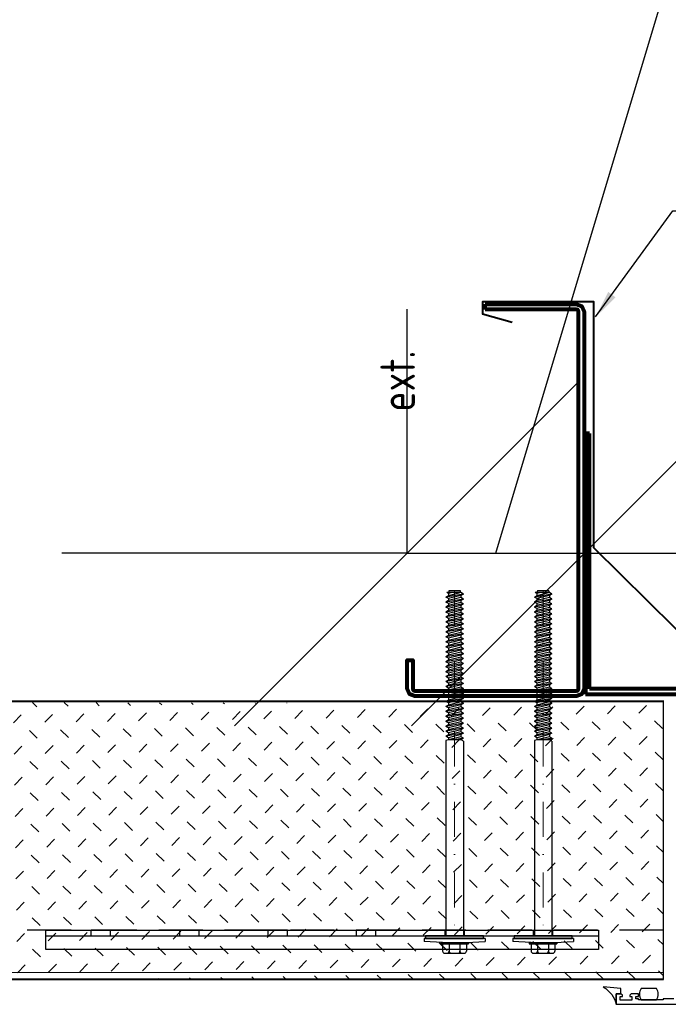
# Model space of a CAD drawing. Header units: millimetres. Extents: x -385852 to 238709, y -99680 to 201840.
# Tile 58 of 175: x 4992 to 5227, y -52559 to -52202. Entities that reach past the tile are written whole.
import ezdxf

# ---------------------------------------------------------------- set-up
doc = ezdxf.new("R2010")
doc.units = ezdxf.units.MM
doc.linetypes.add('DASHDOT', pattern=[25.4, 12.7, -6.35, 0, -6.35])
doc.linetypes.add('HIDDEN2', pattern=[4.7625, 3.175, -1.5875])
doc.layers.get('0').update_dxf_attribs({"color": 4})
doc.layers.get('Defpoints').update_dxf_attribs({"color": 8})
for name, color, linetype, lineweight in [('KING_DET_axis', 4, 'DASHDOT', 13), ('KING_DET_dimension', 3, 'Continuous', 25), ('KING_DET_fastening', 7, 'Continuous', 25), ('KING_DET_flashing', 40, 'Continuous', 40), ('KING_DET_hatch', 1, 'Continuous', 18), ('KING_DET_panel-sheet', 5, 'Continuous', 40), ('KING_DET_remainder', 253, 'Continuous', 30), ('KING_DET_secondary steel', 140, 'Continuous', 80), ('KING_DET_text-note', 7, 'Continuous', 25)]:
    doc.layers.add(name, color=color, linetype=linetype, lineweight=lineweight)
doc.layers.add('noprint', color=81, linetype='Continuous', plot=False)
doc.layers.add('WINDOWS', color=7, linetype='Continuous')
doc.styles.get("Standard").update_dxf_attribs({"font": 'isocpeur.ttf', "height": 20})
doc.dimstyles.new('Cadkon', dxfattribs={"dimscale": 50, "dimtxt": 2.5, "dimasz": 2.5, "dimexe": 1.768, "dimexo": 5, "dimgap": 1, "dimtad": 1, "dimdec": 4, "dimrnd": 1, "dimdsep": 46, "dimtxsty": 'Standard', "dimblk1": 'OBLIQUE', "dimblk2": 'OBLIQUE', "dimsah": 1, "dimcen": 0.09, "dimadec": 0, "dimazin": 0, "dimtfac": 1, "dimtdec": 4, "dimtmove": 1, "dimatfit": 0, "dimfxl": 0, "dimtolj": 1, "dimtzin": 0, "dimarcsym": 0})
doc.dimstyles.new('detaily_10', dxfattribs={"dimtxt": 20, "dimasz": 10, "dimexe": 10, "dimexo": 10, "dimgap": 5, "dimtad": 1, "dimdec": 0, "dimtxsty": 'Standard', "dimblk": 'ARCHTICK', "dimcen": 3, "dimazin": 0, "dimtfac": 1, "dimtdec": 0, "dimtmove": 0, "dimatfit": 0, "dimfxl": 0, "dimarcsym": 0})

# ---------------------------------------------------------------- blocks, each defined once
blk = doc.blocks.new('OK-oken')
at = {"layer": 'KING_DET_secondary steel', "color": 140, "linetype": 'Continuous'}
for p, q in [((-2, 0), (0, 0)), ((-46.89, -36.29), (-141.26, -36.29)), ((-141.26, -36.29), (-141.26, -87.1)), ((-139.3, -87.1), (-139.3, -37.72)), ((-139.3, -37.72), (-46.89, -37.72)), ((-46.89, -37.72), (-46.89, -36.29)), ((-141.26, -87.1), (-139.3, -87.1))]:
    blk.add_line(p, q, dxfattribs=at)
blk.add_lwpolyline([(0, 0), (0, -33.12), (-0.79, -35.03), (-2.7, -35.82), (-139.3, -35.82), (-141.21, -35.03), (-142, -33.12), (-142, 25.48), (-141.21, 27.39), (-139.3, 28.18), (-129, 28.18), (-129, 26.18), (-139.3, 26.18), (-139.79, 25.98), (-140, 25.48), (-140, -33.12), (-139.79, -33.61), (-139.3, -33.82), (-2.7, -33.82), (-2.21, -33.61), (-2, -33.12), (-2, 0)], dxfattribs=at)
blk = doc.blocks.new('okno-rám-FR')
at = {"layer": 'WINDOWS', "color": 7}
for points in [[(0, 0), (-1.64, -2.39), (-3.79, -4.14), (-6.38, -4.63)], [(-0.61, -6.37), (-0.61, -6.37), (0, 0), (0, 0)], [(-6.38, -4.63), (-6.38, -4.63), (-6.38, -72.95), (-6.38, -72.95)], [(-2.53, -4.63), (-2.53, -4.63), (-6.38, -4.63), (-6.38, -4.63)], [(-6.38, -4.63), (-6.38, -4.63), (-2.53, -4.63), (-2.53, -4.63)], [(-4.88, -10.35), (-4.88, -10.35), (-4.88, -6.11), (-4.88, -6.11)], [(-4.88, -6.11), (-4.88, -6.11), (-3.5, -6.11), (-3.5, -6.11)], [(-3.5, -6.11), (-3.5, -6.11), (-3.5, -6.9), (-3.5, -6.9)], [(-3.5, -6.9), (-3.5, -6.9), (-3.06, -6.9), (-3.06, -6.9)], [(-3.06, -6.9), (-3.06, -6.9), (-2.53, -6.37), (-2.53, -6.37)], [(-2.53, -6.37), (-2.53, -6.37), (-2.53, -4.63), (-2.53, -4.63)], [(-2.53, -4.63), (-2.53, -4.63), (-2.53, -6.37), (-2.53, -6.37)], [(-2.53, -6.37), (-2.53, -6.37), (-0.61, -6.37), (-0.61, -6.37)], [(-3.5, -10.35), (-3.5, -10.35), (-4.88, -10.35), (-4.88, -10.35)], [(-3.06, -9.55), (-3.06, -9.55), (-3.5, -9.55), (-3.5, -9.55)], [(-3.5, -9.55), (-3.5, -9.55), (-3.5, -10.35), (-3.5, -10.35)], [(-2.53, -10.09), (-2.53, -10.09), (-3.06, -9.55), (-3.06, -9.55)], [(-2.53, -12.74), (-2.53, -12.74), (-2.53, -10.09), (-2.53, -10.09)], [(-4.71, -21.64), (-4.71, -21.64), (-4.71, -12.74), (-4.71, -12.74)], [(-4.71, -12.74), (-4.71, -12.74), (-4.42, -12.74), (-4.42, -12.74)], [(-4.71, -13.74), (-4.71, -13.74), (-4.71, -19.22), (-4.71, -19.22)], [(-4.42, -12.74), (-4.42, -12.74), (-4.42, -11.81), (-4.42, -11.81)], [(-4.42, -11.81), (-4.42, -11.81), (-3.5, -11.81), (-3.5, -11.81)], [(-3.5, -11.81), (-3.5, -11.81), (-3.5, -12.74), (-3.5, -12.74)], [(-3.5, -12.74), (-3.5, -12.74), (-2.53, -12.74), (-2.53, -12.74)], [(-0.66, -19.22), (-0.66, -19.22), (-0.66, -13.74), (-0.66, -13.74)], [(-4.42, -21.64), (-4.42, -21.64), (-4.71, -21.64), (-4.71, -21.64)], [(-4.42, -25.51), (-4.42, -25.51), (-4.42, -21.64), (-4.42, -21.64)]]:
    blk.add_open_spline(points, degree=3, dxfattribs=at)
for points, knots in [([(-0.66, -13.74), (-1.23, -13.32), (-1.93, -13.08), (-2.69, -13.08), (-3.44, -13.08), (-4.14, -13.32), (-4.71, -13.74)], [4, 4, 4, 4, 5, 5, 5, 6, 6, 6, 6]), ([(-4.71, -19.22), (-4.14, -19.64), (-3.44, -19.89), (-2.69, -19.89), (-1.93, -19.89), (-1.23, -19.64), (-0.66, -19.22)], [1, 1, 1, 1, 2, 2, 2, 3, 3, 3, 3])]:
    blk.add_open_spline(points, degree=3, knots=knots, dxfattribs=at)
blk = doc.blocks.new('_ArchTick')
at = {"color": 0, "linetype": 'ByBlock', "const_width": 0.15}
blk.add_lwpolyline([(-0.5, -0.5), (0.5, 0.5)], dxfattribs=at)
blk = doc.blocks.new('fh1')
at = {"layer": 'KING_DET_hatch'}
h = blk.add_hatch(dxfattribs=at)
h.set_pattern_fill('ZEM_NASYPANA', color=256, scale=4, angle=89.1301, style=0)
h.set_pattern_definition([(134.130086, (37522.079, -16577.347), (-11.3124045, 0.1717679), [4, -12]), (224.130086, (37516.552, -16568.777), (-0.1717679, -11.3124045), [4, -12])])
h.paths.add_polyline_path([(-416.34, -100.7), (-416.5, -0.7), (-0.15, -0.06), (0, -100.06)])
edge = h.paths.add_edge_path(flags=17)
edge.add_line((-416.35, -97.7), (0, -97.06))
blk.add_line((-416.35, -98.12), (0, -98.12), dxfattribs=at)
at = {"layer": 'KING_DET_panel-sheet', "linetype": 'Continuous'}
for p, q in [((-416.5, 0), (0, 0)), ((-416.35, -100.58), (0, -100.58))]:
    blk.add_line(p, q, dxfattribs=at)
at = {"layer": 'KING_DET_remainder', "linetype": 'HIDDEN2', "ltscale": 5}
blk.add_line((-416.35, -82.82), (0, -82.82), dxfattribs=at)
at = {"layer": 'noprint'}
blk.add_line((-416.35, -100.58), (-416.35, 0), dxfattribs=at)
blk = doc.blocks.new('_OBLIQUE')
at = {"color": 0, "linetype": 'ByBlock'}
blk.add_line((-0.5, -0.5), (0.5, 0.5), dxfattribs=at)
blk = doc.blocks.new('*D168')
at = {"layer": 'Defpoints', "color": 0, "transparency": 16777216}
for p in [(5196.53, -52395.28), (5132.53, -52444.37), (5196.53, -52444.37)]:
    blk.add_point(p, dxfattribs=at)
at = {"layer": 'KING_DET_dimension', "color": 0, "lineweight": -2, "transparency": 16777216}
for p, q in [((5164.53, -52395.28), (5232.3, -52169.38)), ((5232.3, -52169.38), (5385.87, -52169.38)), ((5132.53, -52395.28), (5132.53, -52306.88)), ((5196.53, -52395.28), (5196.53, -52306.88)), ((5132.53, -52395.28), (5007.53, -52395.28)), ((5132.53, -52395.28), (5196.53, -52395.28)), ((5132.53, -52395.28), (5196.53, -52395.28)), ((5196.53, -52395.28), (5321.53, -52395.28))]:
    blk.add_line(p, q, dxfattribs=at)
at = {"layer": 'KING_DET_dimension', "color": 0, "lineweight": -2, "transparency": 16777216, "xscale": 125, "yscale": 125, "zscale": 125}
blk.add_blockref('_OBLIQUE', (5132.53, -52395.28), dxfattribs=at)
at = {"layer": 'KING_DET_dimension', "color": 0, "lineweight": -2, "transparency": 16777216, "xscale": 125, "yscale": 125, "zscale": 125, "rotation": 180}
blk.add_blockref('_OBLIQUE', (5196.53, -52395.28), dxfattribs=at)
at = {"layer": 'KING_DET_dimension', "color": 0, "transparency": 16777216, "insert": (5309.09, -52056.88), "char_height": 125, "attachment_point": 5}
blk.add_mtext('\\A1;{\\Fsimplex.shx|c238;a}', dxfattribs=at)
blk = doc.blocks.new('P02p_JZ-22-D100')
at = {"layer": 'KING_DET_fastening'}
blk.add_hatch(color=9, dxfattribs=at).paths.add_polyline_path([(10.5, 1), (-10.5, 1), (-10.5, 0), (10.5, 0)])
at = {"layer": 'KING_DET_axis', "linetype": 'DASHDOT'}
blk.add_line((0, -125), (0, 0), dxfattribs=at)
at = {"layer": 'KING_DET_fastening'}
for p, q in [((-4.29, 3.15), (-4.29, 5.51)), ((3.58, 6.3), (-3.5, 6.3)), ((-1.93, 3.15), (-1.93, 5.51)), ((2.01, 3.15), (2.01, 5.51)), ((2.01, 3.23), (2.01, 5.51)), ((4.37, 3.15), (4.37, 5.51)), ((-4.29, 2.36), (-11, 2)), ((-11, 1), (-11, 2)), ((-11, 1), (11, 1)), ((5.04, 2.86), (-4.96, 2.86)), ((-4.96, 2.36), (-4.96, 2.86)), ((5.04, 2.36), (-4.96, 2.36)), ((4.37, 2.36), (-4.29, 2.36)), ((-3.15, -70.52), (-3.15, 0)), ((3.15, -70.74), (3.15, 0)), ((4.37, 2.36), (11, 2)), ((5.04, 2.36), (5.04, 2.86)), ((11, 1), (11, 2)), ((-3.15, -70.52), (-2.31, -71)), ((-3.15, -71.56), (0, -71)), ((-3.15, -71.56), (-2.25, -71.04)), ((-2.31, -71), (2.1, -71)), ((-2.25, -72.08), (3.15, -70.74)), ((-2.25, -71.04), (-2.25, -71)), ((2.25, -71.75), (2.25, -70.96)), ((-3.15, -71.56), (-2.25, -72.08)), ((-3.15, -73.38), (3.15, -72.27)), ((-3.15, -73.38), (-2.25, -72.86)), ((-3.15, -73.38), (-2.25, -73.9)), ((-3.15, -75.18), (3.15, -74.07)), ((-3.15, -75.18), (-2.25, -74.66)), ((-2.25, -72.86), (2.25, -71.75)), ((-2.25, -72.86), (-2.25, -72.08)), ((-2.25, -73.9), (2.25, -72.79)), ((-2.25, -74.66), (2.25, -73.55)), ((-2.25, -74.66), (-2.25, -73.88)), ((-2.25, -75.7), (2.25, -74.59)), ((2.25, -71.75), (3.15, -72.27)), ((2.25, -72.79), (3.15, -72.27)), ((2.25, -73.55), (2.25, -72.79)), ((2.25, -73.55), (3.15, -74.07)), ((2.25, -74.59), (3.15, -74.07)), ((2.25, -75.35), (2.25, -74.59)), ((-3.15, -75.18), (-2.25, -75.7)), ((-3.15, -76.98), (3.15, -75.87)), ((-3.15, -76.98), (-2.25, -76.46)), ((-3.15, -76.98), (-2.25, -77.5)), ((-3.15, -78.78), (3.15, -77.67)), ((-3.15, -78.78), (-2.25, -78.26)), ((-2.25, -76.46), (2.25, -75.35)), ((-2.25, -76.46), (-2.25, -75.68)), ((-2.25, -77.5), (2.25, -76.39)), ((-2.25, -78.26), (2.25, -77.15)), ((-2.25, -78.26), (-2.25, -77.48)), ((-2.25, -79.3), (2.25, -78.19)), ((2.25, -75.35), (3.15, -75.87)), ((2.25, -76.39), (3.15, -75.87)), ((2.25, -77.15), (2.25, -76.39)), ((2.25, -77.15), (3.15, -77.67)), ((2.25, -78.19), (3.15, -77.67)), ((2.25, -78.95), (2.25, -78.19)), ((-3.15, -78.78), (-2.25, -79.3)), ((-3.15, -80.58), (3.15, -79.47)), ((-3.15, -80.58), (-2.25, -80.06)), ((-3.15, -80.58), (-2.25, -81.1)), ((-3.15, -82.38), (3.15, -81.27)), ((-3.15, -82.38), (-2.25, -81.86)), ((-2.25, -80.06), (2.25, -78.95)), ((-2.25, -80.06), (-2.25, -79.28)), ((-2.25, -81.1), (2.25, -79.99)), ((-2.25, -81.86), (2.25, -80.75)), ((-2.25, -81.86), (-2.25, -81.08)), ((-2.25, -82.9), (2.25, -81.79)), ((2.25, -78.95), (3.15, -79.47)), ((2.25, -79.99), (3.15, -79.47)), ((2.25, -80.75), (2.25, -79.96)), ((2.25, -80.75), (3.15, -81.27)), ((2.25, -81.79), (3.15, -81.27)), ((2.25, -82.55), (2.25, -81.76)), ((-3.15, -82.38), (-2.25, -82.9)), ((-3.15, -84.18), (3.15, -83.07)), ((-3.15, -84.18), (-2.25, -83.66)), ((-3.15, -84.18), (-2.25, -84.7)), ((-3.15, -85.98), (3.15, -84.87)), ((-3.15, -85.98), (-2.25, -85.46)), ((-2.25, -83.66), (2.25, -82.55)), ((-2.25, -83.66), (-2.25, -82.88)), ((-2.25, -84.7), (2.25, -83.59)), ((-2.25, -85.46), (2.25, -84.35)), ((-2.25, -85.46), (-2.25, -84.68)), ((-2.25, -86.5), (2.25, -85.39)), ((2.25, -82.55), (3.15, -83.07)), ((2.25, -83.59), (3.15, -83.07)), ((2.25, -84.35), (2.25, -83.59)), ((2.25, -84.35), (3.15, -84.87)), ((2.25, -85.39), (3.15, -84.87)), ((2.25, -86.15), (2.25, -85.39)), ((-3.15, -85.98), (-2.25, -86.5)), ((-3.15, -87.78), (3.15, -86.67)), ((-3.15, -87.78), (-2.25, -87.26)), ((-3.15, -87.78), (-2.25, -88.3)), ((-3.15, -89.58), (3.15, -88.47)), ((-3.15, -89.58), (-2.25, -89.06)), ((-2.25, -87.26), (2.25, -86.15)), ((-2.25, -87.26), (-2.25, -86.48)), ((-2.25, -88.3), (2.25, -87.19)), ((-2.25, -89.06), (2.25, -87.95)), ((-2.25, -89.06), (-2.25, -88.28)), ((-2.25, -90.1), (2.25, -88.99)), ((2.25, -86.15), (3.15, -86.67)), ((2.25, -87.19), (3.15, -86.67)), ((2.25, -87.95), (2.25, -87.19)), ((2.25, -87.95), (3.15, -88.47)), ((2.25, -88.99), (3.15, -88.47)), ((2.25, -89.75), (2.25, -88.99)), ((-3.15, -89.58), (-2.25, -90.1)), ((-3.15, -91.38), (3.15, -90.27)), ((-3.15, -91.38), (-2.25, -90.86)), ((-3.15, -91.38), (-2.25, -91.9)), ((-3.15, -93.18), (3.15, -92.07)), ((-3.15, -93.18), (-2.25, -92.66)), ((-2.25, -90.86), (2.25, -89.75)), ((-2.25, -90.86), (-2.25, -90.08)), ((-2.25, -91.9), (2.25, -90.79)), ((-2.25, -92.66), (2.25, -91.55)), ((-2.25, -92.66), (-2.25, -91.88)), ((-2.25, -93.7), (2.25, -92.59)), ((2.25, -89.75), (3.15, -90.27)), ((2.25, -90.79), (3.15, -90.27)), ((2.25, -91.55), (2.25, -90.79)), ((2.25, -91.55), (3.15, -92.07)), ((2.25, -92.59), (3.15, -92.07)), ((2.25, -93.35), (2.25, -92.59)), ((-3.15, -93.18), (-2.25, -93.7)), ((-3.15, -94.98), (3.15, -93.87)), ((-3.15, -94.98), (-2.25, -94.46)), ((-3.15, -94.98), (-2.25, -95.5)), ((-3.15, -96.78), (3.15, -95.67)), ((-3.15, -96.78), (-2.25, -96.26)), ((-2.25, -94.46), (2.25, -93.35)), ((-2.25, -94.46), (-2.25, -93.68)), ((-2.25, -95.5), (2.25, -94.39)), ((-2.25, -96.26), (2.25, -95.15)), ((-2.25, -96.26), (-2.25, -95.48)), ((-2.25, -97.3), (2.25, -96.19)), ((2.25, -93.35), (3.15, -93.87)), ((2.25, -94.39), (3.15, -93.87)), ((2.25, -95.15), (2.25, -94.39)), ((2.25, -95.15), (3.15, -95.67)), ((2.25, -96.19), (3.15, -95.67)), ((2.25, -96.95), (2.25, -96.19)), ((-3.15, -96.78), (-2.25, -97.3)), ((-3.15, -98.58), (3.15, -97.47)), ((-3.15, -98.58), (-2.25, -98.06)), ((-3.15, -98.58), (-2.25, -99.1)), ((-3.15, -100.38), (3.15, -99.27)), ((-2.25, -98.06), (2.25, -96.95)), ((-2.25, -98.06), (-2.25, -97.28)), ((-2.25, -99.1), (2.25, -97.99)), ((-2.25, -99.86), (2.25, -98.75)), ((-2.25, -99.86), (-2.25, -99.08)), ((-2.25, -100.9), (2.25, -99.79)), ((2.25, -96.95), (3.15, -97.47)), ((2.25, -97.99), (3.15, -97.47)), ((2.25, -98.75), (2.25, -97.99)), ((2.25, -98.75), (3.15, -99.27)), ((2.25, -99.79), (3.15, -99.27)), ((2.25, -100.55), (2.25, -99.79)), ((-3.15, -100.38), (-2.25, -99.86)), ((-3.15, -100.38), (-2.25, -100.9)), ((-3.15, -102.18), (3.15, -101.07)), ((-3.15, -102.18), (-2.25, -101.66)), ((-3.15, -102.18), (-2.25, -102.7)), ((-3.15, -103.98), (3.15, -102.87)), ((-2.25, -101.66), (2.25, -100.55)), ((-2.25, -101.66), (-2.25, -100.88)), ((-2.25, -102.7), (2.25, -101.59)), ((-2.25, -103.46), (2.25, -102.35)), ((-2.25, -103.46), (-2.25, -102.68)), ((-2.25, -104.5), (2.25, -103.39)), ((2.25, -100.55), (3.15, -101.07)), ((2.25, -101.59), (3.15, -101.07)), ((2.25, -102.35), (2.25, -101.59)), ((2.25, -102.35), (3.15, -102.87)), ((2.25, -103.39), (3.15, -102.87)), ((2.25, -104.15), (2.25, -103.39)), ((-3.15, -103.98), (-2.25, -103.46)), ((-3.15, -103.98), (-2.25, -104.5)), ((-3.15, -105.78), (3.15, -104.67)), ((-3.15, -105.78), (-2.25, -105.26)), ((-3.15, -105.78), (-2.25, -106.3)), ((-3.15, -107.58), (3.15, -106.47)), ((-2.25, -105.26), (2.25, -104.15)), ((-2.25, -105.26), (-2.25, -104.48)), ((-2.25, -106.3), (2.25, -105.19)), ((-2.25, -107.06), (2.25, -105.95)), ((-2.25, -107.06), (-2.25, -106.28)), ((2.25, -104.15), (3.15, -104.67)), ((2.25, -105.19), (3.15, -104.67)), ((2.25, -105.95), (2.25, -105.19)), ((2.25, -105.95), (3.15, -106.47)), ((2.25, -106.99), (3.15, -106.47)), ((-3.15, -107.58), (-2.25, -107.06)), ((-3.15, -107.58), (-2.25, -108.1)), ((-3.15, -109.38), (3.15, -108.27)), ((-3.15, -109.38), (-2.25, -108.86)), ((-3.15, -109.38), (-2.25, -109.9)), ((-3.15, -111.18), (3.15, -110.07)), ((-2.25, -108.1), (2.25, -106.99)), ((-2.25, -108.86), (2.25, -107.75)), ((-2.25, -108.86), (-2.25, -108.08)), ((-2.25, -109.9), (2.25, -108.79)), ((-2.25, -110.66), (2.25, -109.55)), ((-2.25, -110.66), (-2.25, -109.88)), ((2.25, -107.75), (2.25, -106.99)), ((2.25, -107.75), (3.15, -108.27)), ((2.25, -108.79), (3.15, -108.27)), ((2.25, -109.55), (2.25, -108.79)), ((2.25, -109.55), (3.15, -110.07)), ((2.25, -110.59), (3.15, -110.07)), ((-3.15, -111.18), (-2.25, -110.66)), ((-3.15, -111.18), (-2.25, -111.7)), ((-3.15, -112.98), (3.15, -111.87)), ((-3.15, -112.98), (-2.25, -112.46)), ((-3.15, -112.98), (-2.25, -113.5)), ((-3.15, -114.78), (3.15, -113.67)), ((-2.25, -111.7), (2.25, -110.59)), ((-2.25, -112.46), (2.25, -111.35)), ((-2.25, -112.46), (-2.25, -111.68)), ((-2.25, -113.5), (2.25, -112.39)), ((-2.25, -114.26), (2.25, -113.15)), ((-2.25, -114.26), (-2.25, -113.48)), ((2.25, -111.35), (2.25, -110.59)), ((2.25, -111.35), (3.15, -111.87)), ((2.25, -112.39), (3.15, -111.87)), ((2.25, -113.15), (2.25, -112.39)), ((2.25, -113.15), (3.15, -113.67)), ((2.25, -114.19), (3.15, -113.67)), ((-3.15, -114.78), (-2.25, -114.26)), ((-3.15, -114.78), (-2.25, -115.3)), ((-3.15, -116.58), (3.15, -115.47)), ((-3.15, -116.58), (-2.25, -116.06)), ((-3.15, -116.58), (-2.25, -117.1)), ((-3.15, -118.38), (3.15, -117.27)), ((-2.25, -115.3), (2.25, -114.19)), ((-2.25, -116.06), (2.25, -114.95)), ((-2.25, -116.06), (-2.25, -115.28)), ((-2.25, -117.1), (2.25, -115.99)), ((-2.25, -117.86), (2.25, -116.75)), ((-2.25, -117.86), (-2.25, -117.08)), ((2.25, -114.95), (2.25, -114.19)), ((2.25, -114.95), (3.15, -115.47)), ((2.25, -115.99), (3.15, -115.47)), ((2.25, -116.75), (2.25, -115.99)), ((2.25, -116.75), (3.15, -117.27)), ((2.25, -117.79), (3.15, -117.27)), ((-3.15, -118.38), (-2.25, -117.86)), ((-3.15, -118.38), (-2.25, -118.9)), ((-3.15, -120.18), (3.15, -119.07)), ((-3.15, -120.18), (-2.25, -119.66)), ((-3.15, -120.18), (-2.25, -120.7)), ((-3.15, -121.98), (3.15, -120.87)), ((-2.25, -118.9), (2.25, -117.79)), ((-2.25, -119.66), (2.25, -118.55)), ((-2.25, -119.66), (-2.25, -118.88)), ((-2.25, -120.7), (2.25, -119.59)), ((-2.25, -121.46), (2.25, -120.35)), ((-2.25, -121.46), (-2.25, -120.68)), ((2.25, -118.55), (2.25, -117.79)), ((2.25, -118.55), (3.15, -119.07)), ((2.25, -119.59), (3.15, -119.07)), ((2.25, -120.35), (2.25, -119.59)), ((2.25, -120.35), (3.15, -120.87)), ((2.25, -121.39), (3.15, -120.87)), ((-3.15, -121.98), (-2.25, -121.46)), ((-3.15, -121.98), (-2.25, -122.5)), ((-3.15, -123.78), (3.15, -122.67)), ((-3.15, -123.78), (-2.25, -123.26)), ((-3.15, -123.78), (-2.25, -124.3)), ((-2.25, -122.5), (2.25, -121.39)), ((-2.25, -123.26), (2.25, -122.15)), ((-2.25, -123.26), (-2.25, -122.48)), ((-2.25, -124.3), (2.25, -123.19)), ((-2.25, -124.3), (-2.06, -125)), ((-2.25, -124.3), (2.86, -124.3)), ((0.83, -124.3), (2.25, -123.95)), ((2.06, -125), (2.25, -124.3)), ((2.25, -122.15), (2.25, -121.39)), ((2.25, -122.15), (3.15, -122.67)), ((2.25, -123.19), (3.15, -122.67)), ((2.25, -123.95), (2.25, -123.19)), ((2.25, -123.95), (2.86, -124.3)), ((-2.06, -125), (2.06, -125))]:
    blk.add_line(p, q, dxfattribs=at)
blk.add_lwpolyline([(10.5, 1), (-10.5, 1), (-10.5, 0), (10.5, 0)], close=True, dxfattribs=at)
for centre, start, end in [((-3.5, 5.51), 90.0033, 180.0033), ((-2.71, 5.51), 0.0033, 90.0033), ((-1.14, 5.51), 90.0033, 180.0033), ((1.22, 5.51), 0.0033, 90.0033), ((2.8, 5.51), 90.0033, 180.0033), ((3.58, 5.51), 0.0033, 90.0033)]:
    blk.add_arc(centre, 0.787, start, end, dxfattribs=at)
at = {"layer": 'KING_DET_fastening', "extrusion": (0, 0, -1)}
for centre, start_param, end_param in [((-5.08, 3.15), 0.936145, 1.313741), ((-2.72, 3.15), 0.936145, 1.313741), ((-1.13, 3.15), 3.700141, 4.077737), ((1.22, 3.15), 0.936145, 1.313741), ((2.8, 3.15), 3.700141, 4.077737), ((5.16, 3.15), 3.700141, 4.077737)]:
    blk.add_ellipse(centre, major_axis=(0.47, 0.638), ratio=1, start_param=start_param, end_param=end_param, dxfattribs=at)

msp = doc.modelspace()

# ---------------------------------------------------------------- linework, layer by layer
for p, q in [((5001.69959, -52531.84325), (5201.69959, -52531.84325)), ((5001.69959, -52538.84325), (5001.69959, -52531.84325)), ((5018.19959, -52533.85603), (5018.19959, -52531.84325)), ((5025.19959, -52531.84325), (5018.19959, -52531.84325)), ((5025.19959, -52533.85603), (5025.19959, -52531.84325)), ((5050.19959, -52533.85603), (5050.19959, -52531.84325)), ((5057.19959, -52533.85603), (5057.19959, -52531.84325)), ((5082.19959, -52533.85603), (5082.19959, -52531.84325)), ((5089.19959, -52531.84325), (5082.19959, -52531.84325)), ((5089.19959, -52533.85603), (5089.19959, -52531.84325)), ((5114.19959, -52533.85603), (5114.19959, -52531.84325)), ((5121.19959, -52531.84325), (5114.19959, -52531.84325)), ((5121.19959, -52533.85603), (5121.19959, -52531.84325)), ((5146.19959, -52533.85603), (5146.19959, -52531.84325)), ((5153.19959, -52531.84325), (5146.19959, -52531.84325)), ((5153.19959, -52533.85603), (5153.19959, -52531.84325)), ((5178.19959, -52533.85603), (5178.19959, -52531.84325)), ((5178.19959, -52531.84325), (5185.19959, -52531.84325)), ((5185.19959, -52533.85603), (5185.19959, -52531.84325)), ((5201.69959, -52531.84325), (5201.69959, -52538.84325)), ((5001.69959, -52533.85603), (5201.69959, -52533.85603)), ((5201.69959, -52538.84325), (5001.69959, -52538.84325))]:
    msp.add_line(p, q)
at = {"layer": 'KING_DET_flashing', "linetype": 'Continuous'}
msp.add_lwpolyline([(5248.88826, -52507.34561), (5248.88826, -52441.5992), (5200.01666, -52393.34405), (5200.01666, -52304.21683), (5159.73233, -52304.21683), (5159.73233, -52308.6438), (5170.5303, -52311.61889)], dxfattribs=at)

# ---------------------------------------------------------------- block references
at = {"layer": 'KING_DET_axis', "rotation": 90}
msp.add_blockref('OK-oken', (5160.71088, -52305.06824), dxfattribs=at)
at = {"layer": 'KING_DET_fastening'}
for name, p, rotation in [('P02p_JZ-22-D100', (5149.68617, -52533.85603), 180), ('P02p_JZ-22-D100', (5181.69959, -52533.85603), 180), ('okno-rám-FR', (5203.47728, -52552.2698), 90)]:
    msp.add_blockref(name, p, dxfattribs=dict(at, rotation=rotation))
at = {"layer": 'KING_DET_hatch', "xscale": -1}
msp.add_blockref('fh1', (4808.85409, -52449.02182), dxfattribs=at)

# ---------------------------------------------------------------- texts
at = {"layer": 'KING_DET_text-note', "color": 7, "width": 0.8}
msp.add_text('ext.', height=12.5, rotation=90, dxfattribs=at).set_placement((5135.29557, -52343.9934))

# ---------------------------------------------------------------- dimensions: what is measured, and where the dimension line sits
at = {"layer": 'KING_DET_dimension'}
dim = msp.add_linear_dim(base=(5196.53058, -52395.28354), p1=(5132.53058, -52444.36824), p2=(5196.53058, -52444.36824), text='{\\Fsimplex.shx|c238;a}', dimstyle='Cadkon', dxfattribs=at)
dim.commit()
dim.dimension.update_dxf_attribs({"geometry": '*D168', "text_midpoint": (5282.30058, -52056.88354)})

# ---------------------------------------------------------------- leaders
at = {"layer": 'KING_DET_dimension', "annotation_type": 0, "has_hookline": 1, "hookline_direction": 0, "text_width": 108.33333}
msp.add_leader([(5200.70574, -52309.73284), (5228.60097, -52271.34402), (5238.60097, -52271.34402)], dimstyle='detaily_10', dxfattribs=at)

doc.saveas('drawing.dxf')
